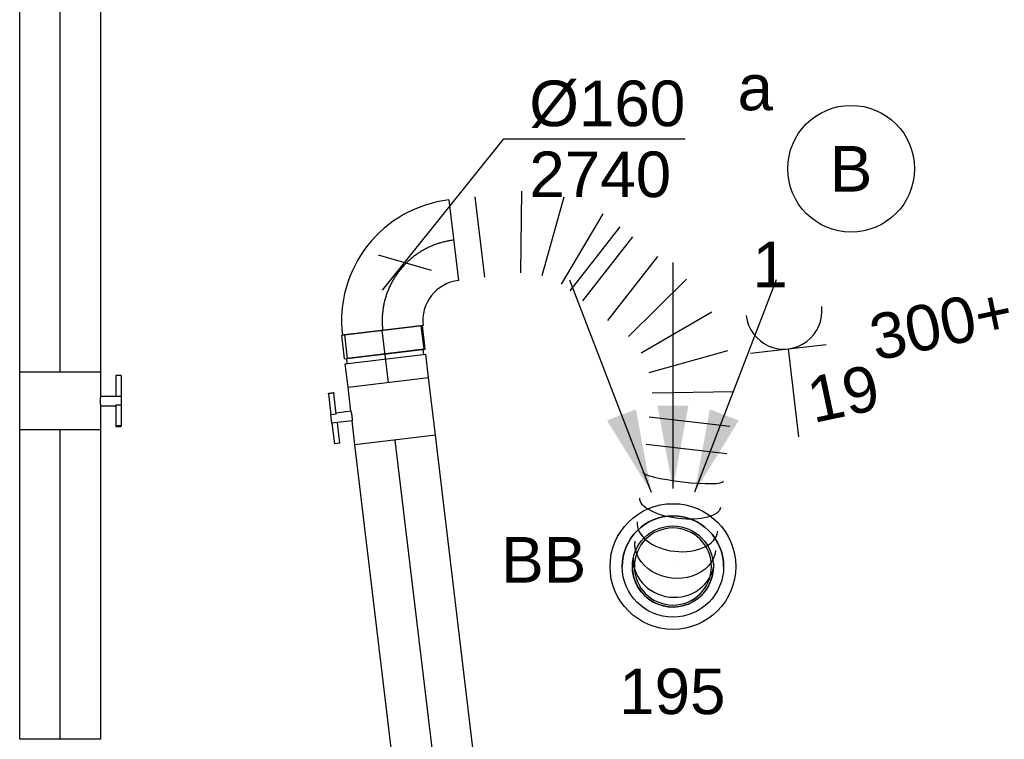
# Model space of a CAD drawing. Extents: x -238422 to 258194, y -34825 to 126331.
# Tile 180 of 239: x 17762 to 19704, y 19510 to 20929. Entities that reach past the tile are written whole.
import ezdxf
from ezdxf.enums import TextEntityAlignment as Align

# ---------------------------------------------------------------- set-up
doc = ezdxf.new("R2010")
doc.units = 0
doc.header["$LTSCALE"] = 50
doc.linetypes.add('CENTER2', pattern=[28.575000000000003, 19.05, -3.175, 3.175, -3.175])
doc.layers.get('0').update_dxf_attribs({"linetype": 'CONTINUOUS'})
for name, color, linetype in [('EL6222--', 3, 'CONTINUOUS'), ('EL6311--', 3, 'CONTINUOUS'), ('WL570---_RETOUR', 112, 'CONTINUOUS'), ('WL570---_RETOUR_HL', 8, 'CONTINUOUS'), ('WL570---_RETOUR_RST', 2, 'CONTINUOUS'), ('WL570---_RETOUR_RST_HL', 1, 'CONTINUOUS'), ('WM570---_RETOUR', 1, 'CONTINUOUS'), ('WM570---_RETOUR_PR', 1, 'CONTINUOUS'), ('WM570---_RETOUR_RST_PR', 1, 'CONTINUOUS')]:
    doc.layers.add(name, color=color, linetype=linetype)
doc.styles.add('BURO-018', font='ARIAL.TTF', dxfattribs={"height": 90})

# ---------------------------------------------------------------- blocks, each defined once
blk = doc.blocks.new('1115B3A')
at = {"color": 0, "linetype": 'Continuous'}
blk.add_circle((0, 0), 2.5, dxfattribs=at)
at = {"color": 0, "linetype": 'Continuous', "style": 'BURO-018'}
for tag, p in [('E_GKAST', (0, 8)), ('E_GROEP', (0, 5)), ('E_SGROEP', (4.5, 5)), ('E_ARMCODE', (0, 0)), ('E_SLET', (4.5, -1))]:
    blk.add_attdef(tag, text='', height=1.8, dxfattribs=at).set_placement(p, align=Align.MIDDLE)
blk = doc.blocks.new('*U81')
at = {"layer": 'WM570---_RETOUR', "color": 0, "ltscale": 10}
for p, q in [((-43.82191452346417, -54.57179857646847), (195.9586963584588, 244.0290120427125)), ((195.9586963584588, 244.0290120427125), (553.5303198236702, 244.0290120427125)), ((-52.14410299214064, 14.92052165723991), (52.14410299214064, -14.92052165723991))]:
    blk.add_line(p, q, dxfattribs=at)
at = {"layer": 'WM570---_RETOUR', "color": 0, "style": 'BURO-018'}
for s, p in [('%%c160', (245.9586963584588, 269.0290120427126)), ('2740', (245.9586963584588, 129.0290120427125))]:
    blk.add_text(s, height=90, dxfattribs=at).set_placement(p)
blk = doc.blocks.new('*U334')
at = {"color": 0, "ltscale": 10}
for p, q in [((-51.70000000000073, 79.99999999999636, -2740.399999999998), (-5.000000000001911, 79.9999999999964, -2740.399999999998)), ((-51.70000000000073, 79.99999999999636, -2740.399999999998), (-51.70000000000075, -80.00000000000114, -2740.399999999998)), ((-5, 79.99999999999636, -2740.399999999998), (-5.000000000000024, -80.00000000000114, -2740.399999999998)), ((5, 79.99999999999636, -2740.399999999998), (51.69999999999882, 79.9999999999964, -2740.399999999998)), ((5, 79.99999999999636, -2740.399999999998), (4.999999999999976, -80.00000000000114, -2740.399999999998)), ((51.69999999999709, 80, -2740.399999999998), (51.69999999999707, -79.9999999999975, -2740.399999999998)), ((-5, 75.99999999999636, -2740.399999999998), (5.00000000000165, 75.99999999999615, -2740.399999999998)), ((-5, -76, -2740.399999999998), (5.00000000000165, -76.00000000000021, -2740.399999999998)), ((-51.70000000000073, -80, -2740.399999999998), (-5.000000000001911, -79.99999999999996, -2740.399999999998)), ((5, -80, -2740.399999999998), (51.69999999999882, -79.99999999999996, -2740.399999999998))]:
    blk.add_line(p, q, dxfattribs=at)
at = {"layer": 'WL570---_RETOUR_HL', "linetype": 'CENTER2'}
blk.add_line((-51.70000000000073, -3.637978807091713e-12, -2740.399999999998), (51.69999999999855, -3.761385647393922e-12, -2740.399999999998), dxfattribs=at)
at = {"layer": 'WM570---_RETOUR_PR', "color": 1, "style": 'BURO-018'}
blk.add_attdef('POSNR', text='', height=90, dxfattribs=at).set_placement((0, 0), align=Align.MIDDLE)
blk = doc.blocks.new('*U502')
at = {"color": 0, "ltscale": 10}
for radius in [100, 100, 100, 80, 80]:
    blk.add_circle((0, 0, -2449.5), radius, dxfattribs=at)
for radius, end in [(100, 180), (76, 359.8200000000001), (76, 359.8200000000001), (76, 180), (76, 180)]:
    blk.add_arc((0, 0, -2449.5), radius, 0, end, dxfattribs=at)
at = {"layer": 'WL570---_RETOUR_RST_HL', "linetype": 'CENTER2'}
blk.add_circle((0, 0, -2449.5), 0.075, dxfattribs=at)
blk.add_circle((0, 0, -2449.5), 0.075, dxfattribs=at)
blk.add_circle((0, 0, -2449.5), 0.075, dxfattribs=at)
at = {"layer": 'WM570---_RETOUR_RST_PR', "color": 1, "style": 'BURO-018'}
blk.add_attdef('POSNR', text='', height=90, dxfattribs=at).set_placement((0, 0), align=Align.MIDDLE)
blk = doc.blocks.new('*U1144')
at = {"color": 2, "ltscale": 10}
for p, q in [((-9.541666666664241, 119.9999999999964, -2740.399999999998), (-50.24662103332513, 119.9999999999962, -2740.399999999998)), ((-50.2466210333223, 109.3333333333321, -2740.399999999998), (-50.24662103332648, 119.9999999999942, -2740.399999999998)), ((-9.541666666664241, 79.99999999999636, -2740.399999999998), (-9.541666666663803, 119.9999999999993, -2740.399999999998)), ((-9.541666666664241, 120, -2740.399999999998), (7.515583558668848, 119.9999999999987, -2740.399999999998)), ((7.515583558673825, 109.3333333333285, -2740.399999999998), (7.515583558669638, 119.9999999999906, -2740.399999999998)), ((48.91328770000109, 119.9999999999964, -2740.399999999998), (7.515583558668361, 119.9999999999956, -2740.399999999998)), ((48.91328770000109, 119.9999999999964, -2740.399999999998), (50.246621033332, 119.9999999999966, -2740.399999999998)), ((48.91328769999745, 109.3333333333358, -2740.399999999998), (48.91328770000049, 119.999999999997, -2740.399999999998)), ((50.24662103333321, 119.9999999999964, -2740.399999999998), (50.24662103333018, 109.3333333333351, -2740.399999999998)), ((-50.2466210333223, 109.3333333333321, -2740.399999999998), (-9.541666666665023, 109.3333333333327, -2740.399999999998)), ((7.515583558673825, 109.3333333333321, -2740.399999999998), (48.91328769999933, 109.3333333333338, -2740.399999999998)), ((9.54166666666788, 80, -2740.399999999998), (9.54166666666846, 109.3333333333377, -2740.399999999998)), ((50.24662103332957, 109.3333333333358, -2740.399999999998), (48.91328769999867, 109.3333333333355, -2740.399999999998)), ((-57.25, 80, -2740.399999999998), (-9.541666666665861, 79.9999999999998, -2740.399999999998)), ((-57.25, -80, -2740.399999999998), (-57.24999999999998, 79.99999999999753, -2740.399999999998)), ((9.54166666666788, 80, -2740.399999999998), (57.25000000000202, 79.9999999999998, -2740.399999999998)), ((57.25000000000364, 79.99999999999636, -2740.399999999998), (57.25000000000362, -80.00000000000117, -2740.399999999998)), ((-57.25, -80, -2740.399999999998), (57.25000000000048, -80.00000000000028, -2740.399999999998))]:
    blk.add_line(p, q, dxfattribs=at)
blk.add_spline([(9.492711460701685, 79.99417583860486, -2740.399999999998), (9.346348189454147, 79.97693931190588, -2740.399999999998), (9.104078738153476, 79.94898902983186, -2740.399999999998), (8.76838911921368, 79.91145878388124, -2740.399999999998), (8.34272396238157, 79.86587281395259, -2740.399999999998), (7.831451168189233, 79.81408537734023, -2740.399999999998), (7.239817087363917, 79.75820677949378, -2740.399999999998), (6.57389268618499, 79.70051858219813, -2740.399999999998), (5.840511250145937, 79.64338119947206, -2740.399999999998), (5.047198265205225, 79.5891374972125, -2740.399999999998), (4.202094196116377, 79.5400162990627, -2740.399999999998), (3.31387095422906, 79.49803983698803, -2740.399999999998), (2.391642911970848, 79.46493914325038, -2740.399999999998), (1.444873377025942, 79.44208114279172, -2740.399999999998), (0.4832774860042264, 79.43041076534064, -2740.399999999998), (-0.4832774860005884, 79.43041076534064, -2740.399999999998), (-1.444873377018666, 79.44208114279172, -2740.399999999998), (-2.39164291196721, 79.46493914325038, -2740.399999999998), (-3.313870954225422, 79.49803983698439, -2740.399999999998), (-4.202094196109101, 79.5400162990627, -2740.399999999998), (-5.047198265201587, 79.5891374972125, -2740.399999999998), (-5.840511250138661, 79.6433811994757, -2740.399999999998), (-6.573892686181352, 79.70051858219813, -2740.399999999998), (-7.239817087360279, 79.75820677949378, -2740.399999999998), (-7.831451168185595, 79.81408537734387, -2740.399999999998), (-8.342723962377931, 79.86587281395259, -2740.399999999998), (-8.768389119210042, 79.91145878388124, -2740.399999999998), (-9.1040787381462, 79.9489890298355, -2740.399999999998), (-9.34634818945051, 79.97693931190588, -2740.399999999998), (-9.492711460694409, 79.9941758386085, -2740.399999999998), (-9.541666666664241, 79.99999999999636, -2740.399999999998)], degree=3, dxfattribs=at)
at = {"layer": 'WL570---_RETOUR', "color": 1, "style": 'BURO-018'}
blk.add_attdef('I', text='', height=90, dxfattribs=at).set_placement((0, 0), align=Align.MIDDLE)
at = {"layer": 'WM570---_RETOUR_PR', "color": 1, "style": 'BURO-018'}
blk.add_attdef('POSNR', text='', height=90, dxfattribs=at).set_placement((0, 0), align=Align.MIDDLE)
blk = doc.blocks.new('*U1152')
at = {"color": 0, "ltscale": 10}
for p, q in [((0, 80, -2740.399999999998), (757.1349075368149, 79.99999999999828, -2740.399999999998)), ((-3.637978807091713e-12, -79.99999999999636, -2740.399999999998), (-3.61355390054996e-12, 80.00000000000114, -2740.399999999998)), ((-3.637978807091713e-12, -79.99999999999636, -2740.399999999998), (757.1349075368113, -79.99999999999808, -2740.399999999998))]:
    blk.add_line(p, q, dxfattribs=at)
at = {"layer": 'WL570---_RETOUR_HL', "linetype": 'CENTER2'}
blk.add_line((0, 0, -2740.399999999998), (757.1349075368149, -1.712699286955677e-12, -2740.399999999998), dxfattribs=at)
at = {"layer": 'WM570---_RETOUR_PR', "color": 1, "style": 'BURO-018'}
blk.add_attdef('POSNR', text='', height=90, dxfattribs=at).set_placement((0, 0), align=Align.MIDDLE)
blk = doc.blocks.new('*U1158')
at = {"color": 0, "ltscale": 10}
for p, q in [((0, 80, -2740.399999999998), (610.3663530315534, 79.99999999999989, -2740.399999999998)), ((0, -80, -2740.399999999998), (2.939152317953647e-14, 80, -2740.399999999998)), ((0, -80, -2740.399999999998), (610.3663530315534, -80.00000000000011, -2740.399999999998))]:
    blk.add_line(p, q, dxfattribs=at)
at = {"layer": 'WL570---_RETOUR_HL', "linetype": 'CENTER2'}
blk.add_line((0, 0, -2740.399999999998), (610.3663530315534, -1.121224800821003e-13, -2740.399999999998), dxfattribs=at)
at = {"layer": 'WM570---_RETOUR_PR', "color": 1, "style": 'BURO-018'}
blk.add_attdef('POSNR', text='', height=90, dxfattribs=at).set_placement((0, 0), align=Align.MIDDLE)
blk = doc.blocks.new('*U1161')
at = {"ltscale": 10}
for points in [[(0, 154), (-30.55099999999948, 317.2360000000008), (30.55099999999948, 317.2360000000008)], [(-42.80261999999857, 146.7226179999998), (-129.9186492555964, 288.1091546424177), (-72.88984364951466, 310.0447361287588)], [(42.80261999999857, 146.7226179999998), (72.88984364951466, 310.0447361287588), (129.9186492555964, 288.1091546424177)]]:
    blk.add_hatch(color=0, dxfattribs=at).paths.add_polyline_path(points)
at = {"color": 0, "ltscale": 10}
for p, q in [((0, 600, -2400), (0, 154, -2400)), ((-203.8220000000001, 565.3457999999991, -2400), (-42.80261999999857, 146.7226179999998, -2400)), ((203.8220000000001, 565.3457999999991, -2400), (42.80261999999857, 146.7226179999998, -2400))]:
    blk.add_line(p, q, dxfattribs=at)
for radius in [124, 100]:
    blk.add_circle((0, 0, -2400), radius, dxfattribs=at)
at = {"layer": 'WL570---_RETOUR_RST', "color": 1, "style": 'BURO-018'}
for tag in ['MC', 'Q']:
    blk.add_attdef(tag, text='', height=90, dxfattribs=at).set_placement((0, 0), align=Align.MIDDLE)
at = {"layer": 'WM570---_RETOUR_RST_PR', "color": 1, "style": 'BURO-018'}
blk.add_attdef('POSNR', text='', height=90, dxfattribs=at).set_placement((0, 0), align=Align.MIDDLE)
blk = doc.blocks.new('*U1173')
at = {"color": 2, "ltscale": 10}
for p, q in [((-57.25, 80, -2740.399999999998), (57.25, 79.99999999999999, -2740.399999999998)), ((-57.25, -80, -2740.399999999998), (-57.24999999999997, 80, -2740.399999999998)), ((57.25, 80, -2740.399999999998), (57.24999999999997, -80, -2740.399999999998)), ((-57.25, -80, -2740.399999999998), (-9.54166666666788, -80.00000000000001, -2740.399999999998)), ((-9.54166666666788, -80, -2740.399999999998), (-9.541666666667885, -109.3333333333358, -2740.399999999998)), ((9.54166666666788, -80, -2740.399999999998), (9.541666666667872, -120, -2740.399999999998)), ((9.54166666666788, -80, -2740.399999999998), (57.25, -80.00000000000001, -2740.399999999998)), ((-50.2466210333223, -109.3333333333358, -2740.399999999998), (-50.2466210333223, -120.0000000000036, -2740.399999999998)), ((-48.91328769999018, -109.3333333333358, -2740.399999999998), (-50.2466210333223, -109.3333333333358, -2740.399999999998)), ((-7.515583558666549, -109.3333333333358, -2740.399999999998), (-48.91328769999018, -109.3333333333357, -2740.399999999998)), ((-48.91328769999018, -120, -2740.399999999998), (-48.91328769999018, -109.3333333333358, -2740.399999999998)), ((-7.515583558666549, -109.3333333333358, -2740.399999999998), (-7.515583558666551, -120, -2740.399999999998)), ((50.24662103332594, -109.3333333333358, -2740.399999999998), (9.54166666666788, -109.3333333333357, -2740.399999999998)), ((50.24662103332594, -120, -2740.399999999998), (50.24662103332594, -109.3333333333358, -2740.399999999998)), ((-50.2466210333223, -120.0000000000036, -2740.399999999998), (-48.91328769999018, -120, -2740.399999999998)), ((-7.515583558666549, -120, -2740.399999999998), (-48.91328769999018, -120, -2740.399999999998)), ((9.54166666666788, -120, -2740.399999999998), (-7.515583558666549, -120, -2740.399999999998)), ((50.24662103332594, -120, -2740.399999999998), (9.54166666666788, -120, -2740.399999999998))]:
    blk.add_line(p, q, dxfattribs=at)
blk.add_spline([(-9.492711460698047, -79.9941758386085, -2740.399999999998), (-9.34634818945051, -79.97693931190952, -2740.399999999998), (-9.104078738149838, -79.9489890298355, -2740.399999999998), (-8.768389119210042, -79.91145878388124, -2740.399999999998), (-8.342723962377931, -79.86587281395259, -2740.399999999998), (-7.831451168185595, -79.81408537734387, -2740.399999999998), (-7.239817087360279, -79.75820677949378, -2740.399999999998), (-6.573892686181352, -79.70051858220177, -2740.399999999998), (-5.840511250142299, -79.6433811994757, -2740.399999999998), (-5.047198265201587, -79.58913749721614, -2740.399999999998), (-4.202094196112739, -79.5400162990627, -2740.399999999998), (-3.31387095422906, -79.49803983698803, -2740.399999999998), (-2.39164291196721, -79.46493914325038, -2740.399999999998), (-1.444873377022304, -79.44208114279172, -2740.399999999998), (-0.4832774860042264, -79.43041076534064, -2740.399999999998), (0.4832774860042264, -79.43041076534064, -2740.399999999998), (1.444873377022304, -79.44208114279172, -2740.399999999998), (2.39164291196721, -79.46493914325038, -2740.399999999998), (3.31387095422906, -79.49803983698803, -2740.399999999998), (4.202094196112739, -79.5400162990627, -2740.399999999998), (5.047198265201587, -79.58913749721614, -2740.399999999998), (5.840511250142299, -79.6433811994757, -2740.399999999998), (6.573892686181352, -79.70051858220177, -2740.399999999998), (7.239817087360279, -79.75820677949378, -2740.399999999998), (7.831451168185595, -79.81408537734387, -2740.399999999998), (8.342723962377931, -79.86587281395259, -2740.399999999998), (8.768389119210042, -79.91145878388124, -2740.399999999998), (9.104078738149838, -79.9489890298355, -2740.399999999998), (9.34634818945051, -79.97693931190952, -2740.399999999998), (9.492711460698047, -79.9941758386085, -2740.399999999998), (9.54166666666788, -80, -2740.399999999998)], degree=3, dxfattribs=at)
at = {"layer": 'WL570---_RETOUR', "color": 1, "style": 'BURO-018'}
blk.add_attdef('I', text='', height=90, dxfattribs=at).set_placement((0, 0), align=Align.MIDDLE)
at = {"layer": 'WM570---_RETOUR_PR', "color": 1, "style": 'BURO-018'}
blk.add_attdef('POSNR', text='', height=90, dxfattribs=at).set_placement((0, 0), align=Align.MIDDLE)
blk = doc.blocks.new('*U1175')
at = {"color": 0, "ltscale": 10}
for p, q in [((0, 80, -2740.399999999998), (2593.145626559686, 79.99999999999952, -2740.399999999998)), ((2593.145626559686, 80, -2740.399999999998), (2593.145626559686, -80, -2740.399999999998)), ((0, -80, -2740.399999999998), (2593.145626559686, -80.00000000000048, -2740.399999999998))]:
    blk.add_line(p, q, dxfattribs=at)
at = {"layer": 'WL570---_RETOUR_HL', "linetype": 'CENTER2'}
blk.add_line((0, 0, -2740.399999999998), (2593.145626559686, -4.763531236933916e-13, -2740.399999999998), dxfattribs=at)
at = {"layer": 'WM570---_RETOUR_PR', "color": 1, "style": 'BURO-018'}
blk.add_attdef('POSNR', text='', height=90, dxfattribs=at).set_placement((0, 0), align=Align.MIDDLE)
blk = doc.blocks.new('111304')
at = {"color": 0, "linetype": 'Continuous'}
for p, q in [((-1.5, 4.5), (1.5, 4.5)), ((0, 1), (0, 4.5))]:
    blk.add_line(p, q, dxfattribs=at)
blk.add_arc((0, 6), 1.5, 180, 0, dxfattribs=at)
at = {"color": 0, "linetype": 'Continuous', "style": 'BURO-018'}
for tag, p in [('E_GKAST', (0, 11.5)), ('E_GROEP', (0, 8.5)), ('E_SGROEP', (4.5, 8.5))]:
    blk.add_attdef(tag, text='', height=1.8, dxfattribs=at).set_placement(p, align=Align.MIDDLE)
at = {"color": 0, "linetype": 'Continuous', "style": 'BURO-018', "flags": 1}
for tag, height, p in [('E_VERMCODE', 1.8, (13, 8.5)), ('E_MATCODE', 1.799999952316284, (0, 0))]:
    blk.add_attdef(tag, text='', height=height, dxfattribs=at).set_placement(p, align=Align.MIDDLE)
blk = doc.blocks.new('*U2704')
at = {"color": 0, "ltscale": 10}
for radius in [100, 100, 100, 80, 80]:
    blk.add_circle((0, 0, -2449.5), radius, dxfattribs=at)
for radius, end in [(100, 180), (76, 359.8200000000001), (76, 359.8200000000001), (76, 180), (76, 180)]:
    blk.add_arc((0, 0, -2449.5), radius, 0, end, dxfattribs=at)
at = {"layer": 'WL570---_RETOUR_RST_HL', "linetype": 'CENTER2'}
blk.add_circle((0, 0, -2449.5), 0.075, dxfattribs=at)
blk.add_circle((0, 0, -2449.5), 0.075, dxfattribs=at)
blk.add_circle((0, 0, -2449.5), 0.075, dxfattribs=at)
at = {"layer": 'WM570---_RETOUR_RST_PR', "color": 1, "style": 'BURO-018'}
blk.add_attdef('POSNR', text='', height=90, dxfattribs=at).set_placement((0, 0), align=Align.MIDDLE)
blk = doc.blocks.new('*U2705')
at = {"color": 0, "ltscale": 10}
for p, q in [((-160, -80.00000000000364, -2740.399999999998), (-160.0000000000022, 79.99999999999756, -2740.399999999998)), ((-160.0000000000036, 76, -2740.399999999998), (-206.7000000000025, 76.00000000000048, -2740.399999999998)), ((-206.7000000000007, -76.00000000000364, -2740.399999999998), (-206.6999999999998, 75.99999999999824, -2740.399999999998)), ((-160.0000000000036, -76.00000000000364, -2740.399999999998), (-160.0000000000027, 75.99999999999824, -2740.399999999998)), ((-160.0000000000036, -76.00000000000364, -2740.399999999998), (-206.7000000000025, -76.00000000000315, -2740.399999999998)), ((79.99999999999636, -160.0000000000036, -2740.399999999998), (-80.00000000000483, -160.0000000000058, -2740.399999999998))]:
    blk.add_line(p, q, dxfattribs=at)
for centre, radius, start, end in [((-160.0000000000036, -160, -2740.399999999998), 239.9999999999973, 359.9999999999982, 89.9999999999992), ((-160, -160.0000000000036, -2740.399999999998), 80.00000000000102, 1.039168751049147e-12, 90.00000000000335)]:
    blk.add_arc(centre, radius, start, end, dxfattribs=at)
at = {"layer": 'WL570---_RETOUR_HL', "linetype": 'CENTER2'}
blk.add_arc((-160.0000000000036, -160.0000000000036, -2740.399999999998), 160.0000000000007, 359.9999999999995, 89.99999999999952, dxfattribs=at)
at = {"layer": 'WM570---_RETOUR_PR', "color": 1, "style": 'BURO-018'}
blk.add_attdef('POSNR', text='', height=90, dxfattribs=at).set_placement((0, 0), align=Align.MIDDLE)
blk = doc.blocks.new('*U2706')
at = {"color": 0, "ltscale": 10}
for p, q in [((0, 80, -2740.399999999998), (2.318145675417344e-12, -80.00000000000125, -2740.399999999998)), ((51.45707643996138, 80, -2740.399999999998), (51.4570764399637, -80.00000000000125, -2740.399999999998)), ((123.8997232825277, -80, -2740.399999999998), (144.8852936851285, 80.00000000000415, -2740.399999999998)), ((225.9883178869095, 58.3526882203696, -2740.399999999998), (164.4512353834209, -90.82365588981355, -2740.399999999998)), ((200.8398962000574, -111.7387706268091, -2740.399999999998), (298.7656395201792, 16.52245874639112, -2740.399999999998)), ((328.5298344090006, -13.06925230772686, -2740.399999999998), (215.7219936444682, -126.5346261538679, -2740.399999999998)), ((350.8743902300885, -35.28432118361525, -2740.399999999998), (238.0665494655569, -148.749695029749, -2740.399999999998)), ((395.5635018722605, -79.71445893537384, -2740.399999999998), (282.755661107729, -193.1798327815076, -2740.399999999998)), ((319.6778433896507, -229.8880506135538, -2740.399999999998), (447.0633106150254, -130.9158257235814, -2740.399999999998)), ((488.825768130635, -201.7454388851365, -2740.399999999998), (340.5590721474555, -265.3028571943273, -2740.399999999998)), ((351.8099855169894, -304.845886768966, -2740.399999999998), (511.3275948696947, -280.8314980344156, -2740.399999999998)), ((513.107237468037, -363.0371537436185, -2740.399999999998), (352.6998068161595, -345.9487146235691, -2740.399999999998)), ((497.2562560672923, -429.5627147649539, -2740.399999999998), (341.6133589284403, -392.4778314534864, -2740.399999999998)), ((484.6124273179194, -482.628060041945, -2740.399999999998), (328.9695301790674, -445.5431767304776, -2740.399999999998))]:
    blk.add_line(p, q, dxfattribs=at)
blk.add_arc((352.7918112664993, -690.7166906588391, -2740.399999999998), 80.00000000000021, 166.5980788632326, 346.5980788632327, dxfattribs=at)
for centre, major_axis, ratio in [((394.1922349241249, -516.9617450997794, -2740.399999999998), (-77.8214485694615, 18.54244165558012), 0.1316524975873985), ((371.1945440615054, -613.481591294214, -2740.399999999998), (-77.821448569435, 18.54244165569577), 0.6140144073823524), ((356.0409372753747, -677.0803154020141, -2740.399999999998), (-77.82144856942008, 18.54244165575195), 0.9318516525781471)]:
    blk.add_ellipse(centre, major_axis=major_axis, ratio=ratio, start_param=0, end_param=3.141592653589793, dxfattribs=at)
at = {"color": 0, "ltscale": 10, "extrusion": (2.484343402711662e-32, 1.25256595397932e-34, -1)}
blk.add_ellipse((382.0663315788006, -567.8533903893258, -2740.399999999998), major_axis=(77.82144856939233, -18.5424416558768), ratio=0.3859855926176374, start_param=0, end_param=3.141592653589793, dxfattribs=at)
at = {"color": 0, "ltscale": 10, "extrusion": (2.484343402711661e-32, 1.252565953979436e-34, -1)}
blk.add_ellipse((362.3177667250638, -650.7368613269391, -2740.399999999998), major_axis=(77.82144856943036, -18.54244165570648), ratio=0.8001991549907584, start_param=0, end_param=3.141592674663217, dxfattribs=at)
at = {"layer": 'WM570---_RETOUR_PR', "color": 1, "style": 'BURO-018'}
blk.add_attdef('POSNR', text='', height=90, dxfattribs=at).set_placement((0, 0), align=Align.MIDDLE)

msp = doc.modelspace()

# ---------------------------------------------------------------- block references
at = {"layer": 'EL6222--'}
ref = msp.add_blockref('111304', (19305.0174482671, 20056.33428855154), dxfattribs=dict(at, xscale=49.99999999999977, yscale=49.99999999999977, zscale=49.99999999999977, rotation=6.748998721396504))
ref.add_attrib('E_GROEP', '19', dxfattribs={"layer": '0', "color": 1, "linetype": 'Continuous', "height": 89.99999999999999, "rotation": 11.94685875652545, "style": 'BURO-018'}).set_placement((19386.67319807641, 20191.76770491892), align=Align.MIDDLE)
at = {"layer": 'EL6311--'}
ref = msp.add_blockref('1115B3A', (19402.25928349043, 20635.10426704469), dxfattribs=dict(at, xscale=49.99999999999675, yscale=49.99999999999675, zscale=50, rotation=184.8064754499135))
ref.add_attrib('E_ARMCODE', 'B', dxfattribs={"layer": '0', "color": 1, "linetype": 'Continuous', "height": 90, "style": 'BURO-018'}).set_placement((19402.25928349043, 20635.10426704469), align=Align.MIDDLE)
ref.add_attrib('E_SLET', 'a', dxfattribs={"layer": '0', "color": 1, "linetype": 'Continuous', "height": 90, "style": 'BURO-018'}).set_placement((19213.21135796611, 20794.82553004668), align=Align.MIDDLE)
ref.add_attrib('E_GROEP', '1', dxfattribs={"layer": '0', "color": 1, "linetype": 'Continuous', "height": 90, "style": 'BURO-018'}).set_placement((19242.53802048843, 20446.05634152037), align=Align.MIDDLE)
at = {"layer": 'WL570---_RETOUR'}
for name, p, rotation in [('*U1175', (17842.45835910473, 20234.38586815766, 2740.399999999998), 90), ('*U2706', (18618.28204490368, 20494.19876192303, 2740.399999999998), 6.836142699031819), ('*U2705', (18459.4195456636, 20475.15391130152, 2740.399999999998), 96.83614269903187), ('*U334', (18483.40805739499, 20264.81396034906, 2740.399999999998), 96.82904508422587), ('*U1173', (17842.45835910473, 20177.13586815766, 2740.399999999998), 90), ('*U1144', (18496.36300984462, 20156.63692162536, 2740.399999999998), 96.82904508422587), ('*U1158', (17842.45835910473, 19509.51951512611, 2740.399999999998), 90), ('*U1152', (18593.19933616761, 19348.02978368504, 2740.399999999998), 96.82904508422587)]:
    msp.add_blockref(name, p, dxfattribs=dict(at, rotation=rotation))
at = {"layer": 'WL570---_RETOUR_RST'}
ref = msp.add_blockref('*U1161', (19050.78195143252, 19850.38555943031, 2400), dxfattribs=at)
ref.add_attrib('Q', '195', dxfattribs={"color": 1, "height": 90, "style": 'BURO-018'}).set_placement((19049.55988288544, 19604.19845262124), align=Align.MIDDLE)
ref.add_attrib('MC', 'BB', dxfattribs={"color": 1, "height": 90, "style": 'BURO-018'}).set_placement((18796.09587030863, 19863.64426376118), align=Align.MIDDLE)
for name in ['*U502', '*U2704']:
    msp.add_blockref(name, (19050.78195143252, 19850.38555943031, 2449.5), dxfattribs=at)
at = {"layer": 'WM570---_RETOUR'}
msp.add_blockref('*U81', (18521.67219784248, 20450.03037735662, 2740.399999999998), dxfattribs=at)

# ---------------------------------------------------------------- texts
at = {"layer": 'EL6222--', "color": 1, "style": 'BURO-018'}
msp.add_text('300+', height=90, rotation=11.94685875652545, dxfattribs=at).set_placement((19450.64434785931, 20255.86778127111))

doc.saveas('drawing.dxf')
